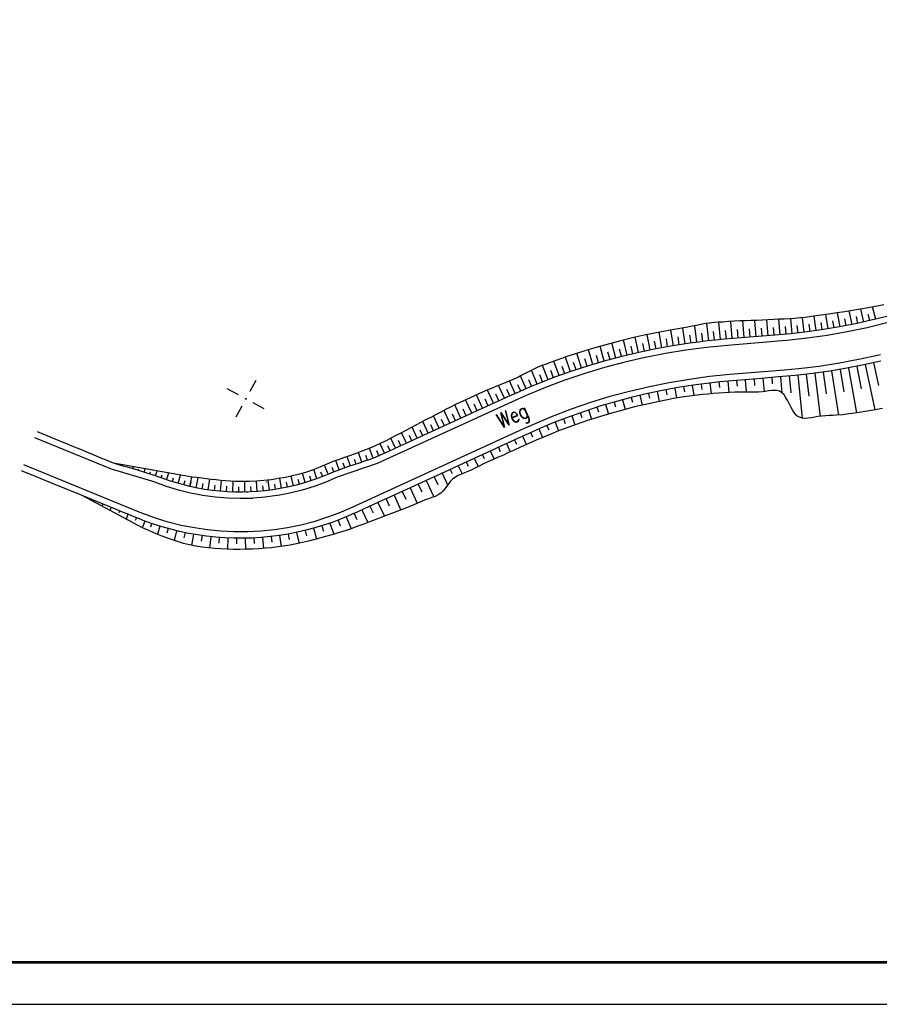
# Model space of a CAD drawing. Extents: x 0 to 1135, y 0 to 420.
# Tile 32 of 80: x 519 to 621, y 0 to 117. Entities that reach past the tile are written whole.
import ezdxf

# ---------------------------------------------------------------- set-up
doc = ezdxf.new("R2010")
doc.units = 0
doc.header["$LTSCALE"] = 2
doc.header["$MEASUREMENT"] = 0
doc.linetypes.add('AUSGEZOGEN', pattern=[0])
doc.layers.get('0').update_dxf_attribs({"color": 8, "linetype": 'AUSGEZOGEN'})
for name, color, linetype in [('MULDE', 8, 'AUSGEZOGEN'), ('NETZ', 250, 'AUSGEZOGEN'), ('RAHMEN', 250, 'AUSGEZOGEN'), ('SCHRIFT', 8, 'AUSGEZOGEN'), ('Wege', 15, 'CONTINUOUS')]:
    doc.layers.add(name, color=color, linetype=linetype)
doc.styles.add('ROMANS', font='romans.shx', dxfattribs={"width": 0.8})

# ---------------------------------------------------------------- blocks, each defined once
blk = doc.blocks.new('IKR')
at = {"color": 0}
for p, q in [((0, 1), (0, 2.5)), ((-2.5, 0), (-1, 0)), ((1, 0), (2.5, 0)), ((0, -2.5), (0, -1))]:
    blk.add_line(p, q, dxfattribs=at)
blk.add_circle((0, 0), 0.05, dxfattribs=at)
blk.add_point((0, 0), dxfattribs=at)

msp = doc.modelspace()

# ---------------------------------------------------------------- linework, layer by layer
at = {"layer": 'MULDE'}
msp.add_lwpolyline([(402.17, 240.74, 0.000005), (413.43, 240.74, 0.000006), (421.55, 240.73, 0), (450.36, 240.73, 0.000007), (451.86, 240.73), (463.17, 240.72, 0.000006), (493.06, 240.72, 0.000025), (500.11, 240.72, 0.000589), (500.47, 240.72, 0.000017), (513.16, 240.75, 0.001441), (540.28, 240.89, -0.004051), (549.92, 240.89, -0.002327), (552.3, 240.86, 0.000509), (563.18, 240.68, 0.000608), (574.06, 240.53, 0.011247), (574.65, 240.53, 0.026637), (574.66, 240.53, 0.000678), (575.14, 240.6, 0.037681), (577.07, 241.03, 0.034266), (579.1, 241.79)], format="xyb", dxfattribs=at)
at = {"layer": 'RAHMEN'}
msp.add_line((0, 0), (950, 0), dxfattribs=at)
at = {"layer": 'RAHMEN', "const_width": 0.35}
msp.add_lwpolyline([(25, 5), (1130, 5), (1130, 415), (25, 415), (25, 5)], dxfattribs=at)
at = {"layer": 'Wege', "linetype": 'Continuous'}
for p, q in [((614.82, 80.44), (614.54, 82.15)), ((616.24, 80.69), (615.93, 82.36)), ((617.66, 80.96), (617.33, 82.58)), ((619.06, 81.26), (618.72, 82.8)), ((619.77, 81.42), (619.59, 82.17)), ((620.47, 81.59), (620.11, 83.05)), ((600.59, 79.02), (600.36, 81.09)), ((601.99, 79.16), (601.79, 81.23)), ((603.4, 79.28), (603.23, 81.32)), ((604.82, 79.4), (604.66, 81.39)), ((606.24, 79.51), (606.08, 81.44)), ((607.66, 79.63), (607.51, 81.52)), ((609.09, 79.75), (608.93, 81.58)), ((610.52, 79.88), (610.35, 81.64)), ((611.96, 80.04), (611.75, 81.77)), ((612.67, 80.13), (612.56, 80.99)), ((613.39, 80.23), (613.15, 81.95)), ((614.1, 80.33), (613.97, 81.19)), ((615.53, 80.56), (615.38, 81.41)), ((616.95, 80.82), (616.79, 81.64)), ((618.36, 81.1), (618.19, 81.9)), ((593.63, 77.92), (593.26, 79.76)), ((595.01, 78.19), (594.68, 80.04)), ((596.4, 78.43), (596.1, 80.29)), ((597.79, 78.65), (597.52, 80.53)), ((599.19, 78.85), (598.93, 80.82)), ((599.89, 78.93), (599.77, 79.95)), ((601.29, 79.09), (601.18, 80.13)), ((602.7, 79.22), (602.6, 80.25)), ((604.11, 79.34), (604.03, 80.35)), ((605.53, 79.46), (605.45, 80.44)), ((606.95, 79.57), (606.87, 80.52)), ((608.37, 79.69), (608.3, 80.62)), ((609.8, 79.81), (609.72, 80.71)), ((611.24, 79.96), (611.14, 80.83)), ((589.52, 76.96), (589.04, 78.76)), ((590.88, 77.31), (590.44, 79.12)), ((592.25, 77.63), (591.85, 79.45)), ((592.94, 77.78), (592.75, 78.69)), ((594.32, 78.06), (594.14, 78.98)), ((595.7, 78.31), (595.55, 79.24)), ((597.09, 78.55), (596.95, 79.48)), ((598.49, 78.75), (598.36, 79.71)), ((585.46, 75.78), (584.89, 77.53)), ((586.8, 76.2), (586.27, 77.96)), ((588.16, 76.59), (587.65, 78.37)), ((588.84, 76.78), (588.59, 77.67)), ((590.2, 77.14), (589.97, 78.04)), ((591.57, 77.47), (591.36, 78.38)), ((582.79, 74.87), (582.17, 76.58)), ((584.12, 75.34), (583.52, 77.07)), ((584.79, 75.56), (584.5, 76.43)), ((586.13, 75.99), (585.85, 76.87)), ((587.48, 76.4), (587.22, 77.28)), ((616.18, 76.36), (613.73, 75.98)), ((618.61, 76.82), (616.18, 76.36)), ((621.03, 77.35), (618.61, 76.82)), ((620.21, 76.39), (620.81, 73.69)), ((580.16, 73.86), (579.48, 75.52)), ((581.47, 74.38), (580.81, 76.09)), ((582.13, 74.63), (581.81, 75.48)), ((583.45, 75.1), (583.15, 75.97)), ((609.62, 75.53), (603.1, 74.99)), ((611.27, 75.69), (609.62, 75.53)), ((613.73, 75.98), (611.27, 75.69)), ((613.21, 75.16), (613.87, 70.02)), ((614.22, 75.29), (614.59, 72.7)), ((615.23, 75.45), (616.04, 70.17)), ((616.23, 75.61), (616.68, 72.95)), ((617.23, 75.78), (618.2, 70.44)), ((618.22, 75.97), (618.75, 73.29)), ((619.22, 76.18), (620.35, 70.78)), ((577.56, 72.76), (576.89, 74.24)), ((578.85, 73.32), (578.2, 74.84)), ((579.5, 73.6), (579.17, 74.39)), ((580.81, 74.12), (580.47, 74.98)), ((595.9, 74.03), (593.53, 73.55)), ((598.29, 74.43), (595.9, 74.03)), ((600.69, 74.75), (598.29, 74.43)), ((603.1, 74.99), (600.69, 74.75)), ((600.74, 74), (600.89, 72.72)), ((601.8, 74.12), (601.86, 73.46)), ((602.85, 74.22), (602.97, 72.85)), ((603.9, 74.31), (603.96, 73.6)), ((604.95, 74.39), (605.07, 72.92)), ((606, 74.48), (606.06, 73.69)), ((607.04, 74.56), (607.18, 72.97)), ((608.09, 74.65), (608.16, 73.88)), ((609.14, 74.74), (609.3, 72.84)), ((610.17, 74.83), (610.35, 72.84)), ((611.19, 74.92), (611.72, 69.8)), ((612.2, 75.03), (612.5, 72.44)), ((574.97, 71.58), (574.25, 73.15)), ((576.26, 72.17), (575.56, 73.71)), ((576.91, 72.47), (576.57, 73.22)), ((578.21, 73.04), (577.88, 73.78)), ((591.17, 73), (588.83, 72.37)), ((593.53, 73.55), (591.17, 73)), ((593.43, 72.76), (593.56, 72.18)), ((594.46, 72.99), (594.71, 71.8)), ((595.5, 73.19), (595.62, 72.6)), ((596.55, 73.39), (596.75, 72.19)), ((597.59, 73.56), (597.69, 72.96)), ((598.64, 73.72), (598.82, 72.49)), ((599.69, 73.87), (599.77, 73.24)), ((572.37, 70.39), (571.64, 71.99)), ((573.67, 70.98), (572.95, 72.58)), ((574.32, 71.28), (573.96, 72.07)), ((575.62, 71.87), (575.26, 72.65)), ((586.52, 71.66), (584.23, 70.87)), ((588.83, 72.37), (586.52, 71.66)), ((589.32, 71.72), (589.48, 71.16)), ((590.34, 72.01), (590.65, 70.86)), ((591.37, 72.27), (591.51, 71.7)), ((592.4, 72.53), (592.67, 71.36)), ((569.78, 69.2), (569.09, 70.72)), ((571.08, 69.79), (570.35, 71.38)), ((571.73, 70.09), (571.36, 70.89)), ((573.02, 70.68), (572.66, 71.49)), ((584.23, 70.87), (581.97, 70.01)), ((585.28, 70.45), (585.47, 69.9)), ((586.28, 70.79), (586.65, 69.68)), ((587.29, 71.12), (587.47, 70.56)), ((588.3, 71.43), (588.64, 70.3)), ((567.19, 68.01), (566.55, 69.41)), ((568.48, 68.6), (567.82, 70.07)), ((569.13, 68.9), (568.79, 69.65)), ((570.43, 69.49), (570.07, 70.27)), ((581.97, 70.01), (579.74, 69.07)), ((582.3, 69.34), (582.72, 68.28)), ((583.29, 69.72), (583.49, 69.19)), ((584.28, 70.09), (584.67, 69.01)), ((578.63, 68.58), (558.04, 59.14)), ((564.59, 66.82), (564.02, 68.07)), ((565.89, 67.41), (565.29, 68.73)), ((566.54, 67.71), (566.23, 68.39)), ((567.83, 68.31), (567.51, 69.03)), ((579.74, 69.07), (578.63, 68.58)), ((579.38, 68.09), (579.61, 67.59)), ((580.35, 68.52), (580.79, 67.49)), ((581.32, 68.94), (581.54, 68.42)), ((563.3, 66.23), (562.75, 67.41)), ((563.95, 66.52), (563.67, 67.13)), ((565.24, 67.12), (564.95, 67.76)), ((577.46, 67.22), (577.69, 66.72)), ((578.42, 67.66), (578.88, 66.65)), ((559.29, 64.55), (558.9, 65.71)), ((560.66, 65.06), (560.21, 66.2)), ((561.33, 65.34), (561.09, 65.91)), ((561.99, 65.63), (561.49, 66.77)), ((562.65, 65.93), (562.39, 66.51)), ((574.59, 65.9), (575.04, 64.94)), ((575.55, 66.34), (575.78, 65.85)), ((576.5, 66.78), (576.96, 65.79)), ((556.61, 63.65), (556.19, 64.76)), ((557.93, 64.11), (557.56, 65.25)), ((558.61, 64.33), (558.42, 64.9)), ((559.98, 64.79), (559.77, 65.37)), ((571.73, 64.59), (571.96, 64.08)), ((572.68, 65.03), (573.14, 64.05)), ((573.64, 65.46), (573.86, 64.99)), ((532.79, 58.62), (519.05, 64.24)), ((529.98, 64.38), (529.98, 64.4)), ((530.65, 64.17), (530.69, 64.29)), ((531.34, 63.97), (531.36, 64.07)), ((532.02, 63.78), (532.09, 64.04)), ((532.69, 63.59), (532.74, 63.75)), ((533.37, 63.38), (533.5, 63.79)), ((534.04, 63.16), (534.12, 63.41)), ((534.71, 62.94), (534.91, 63.53)), ((553.95, 62.6), (553.56, 63.68)), ((554.63, 62.85), (554.42, 63.39)), ((555.3, 63.12), (554.86, 64.21)), ((555.96, 63.4), (555.74, 63.94)), ((557.27, 63.89), (557.07, 64.45)), ((569.81, 63.71), (570.05, 63.21)), ((570.77, 64.15), (571.22, 63.18)), ((535.38, 62.71), (535.5, 63.06)), ((536.05, 62.47), (536.32, 63.28)), ((536.73, 62.25), (536.87, 62.7)), ((537.42, 62.03), (537.7, 63.03)), ((538.11, 61.85), (538.25, 62.38)), ((538.82, 61.68), (539.07, 62.79)), ((538.87, 61.67), (538.99, 62.23)), ((539.58, 61.52), (539.81, 62.71)), ((541.01, 61.27), (541.2, 62.55)), ((542.46, 61.11), (542.58, 62.37)), ((543.92, 61.02), (543.97, 62.29)), ((545.38, 61.01), (545.36, 62.27)), ((546.84, 61.08), (546.75, 62.31)), ((548.29, 61.23), (548.14, 62.44)), ((549.73, 61.46), (549.51, 62.64)), ((550.45, 61.6), (550.32, 62.18)), ((551.16, 61.76), (550.88, 62.91)), ((551.86, 61.94), (551.71, 62.5)), ((552.56, 62.14), (552.24, 63.24)), ((553.26, 62.36), (553.08, 62.9)), ((566.95, 62.4), (567.86, 60.43)), ((567.91, 62.84), (568.34, 61.89)), ((568.86, 63.27), (569.51, 61.86)), ((540.29, 61.39), (540.4, 62.01)), ((541.74, 61.18), (541.81, 61.82)), ((543.19, 61.05), (543.23, 61.69)), ((544.65, 61), (544.66, 61.64)), ((545.47, 61.02), (545.72, 61.03)), ((546.11, 61.04), (546.08, 61.66)), ((547.57, 61.15), (547.51, 61.76)), ((549.01, 61.33), (548.92, 61.93)), ((564.08, 61.09), (564.51, 60.17)), ((565.04, 61.52), (565.89, 59.69)), ((566, 61.96), (566.43, 61.02)), ((526.44, 60.4), (526.43, 60.38)), ((527.45, 59.99), (527.38, 59.84)), ((544.82, 60.25), (546.31, 60.29)), ((545.62, 60.28), (545.62, 60.28)), ((562.17, 60.21), (562.56, 59.36)), ((563.13, 60.65), (563.95, 58.87)), ((528.45, 59.58), (528.39, 59.46)), ((529.45, 59.17), (529.3, 58.82)), ((530.45, 58.76), (530.36, 58.54)), ((558.04, 59.14), (556.57, 58.51)), ((559.31, 58.9), (560, 57.38)), ((560.26, 59.33), (560.63, 58.54)), ((561.21, 59.77), (561.97, 58.13)), ((531.45, 58.35), (531.22, 57.79)), ((532.45, 57.94), (532.32, 57.61)), ((533.23, 58.44), (532.79, 58.62)), ((533.45, 57.55), (533.15, 56.76)), ((534.73, 57.9), (533.23, 58.44)), ((536.25, 57.43), (534.73, 57.9)), ((553.56, 57.48), (552.02, 57.08)), ((555.08, 57.96), (553.56, 57.48)), ((556.57, 58.51), (555.08, 57.96)), ((556.46, 57.66), (556.72, 56.98)), ((557.41, 58.05), (558.01, 56.64)), ((558.36, 58.47), (558.68, 57.73)), ((534.26, 57.26), (534.11, 56.83)), ((535.25, 56.94), (534.95, 55.98)), ((536.24, 56.66), (536.09, 56.12)), ((537.8, 57.04), (536.25, 57.43)), ((537.23, 56.4), (536.96, 55.23)), ((539.36, 56.73), (537.8, 57.04)), ((540.93, 56.49), (539.36, 56.73)), ((542.52, 56.34), (540.93, 56.49)), ((544.11, 56.26), (542.52, 56.34)), ((547.3, 56.35), (545.71, 56.27)), ((548.88, 56.52), (547.3, 56.35)), ((550.46, 56.76), (548.88, 56.52)), ((552.02, 57.08), (550.46, 56.76)), ((552.54, 56.44), (552.69, 55.79)), ((553.53, 56.7), (553.89, 55.42)), ((554.52, 56.99), (554.72, 56.35)), ((555.5, 57.31), (555.95, 56)), ((538.24, 56.18), (538.11, 55.55)), ((539.25, 55.98), (539.02, 54.66)), ((540.27, 55.82), (540.17, 55.14)), ((541.3, 55.69), (541.14, 54.34)), ((542.32, 55.6), (542.26, 54.93)), ((543.35, 55.54), (543.28, 54.2)), ((545.71, 56.27), (544.11, 56.26)), ((544.37, 55.51), (544.36, 54.84)), ((545.4, 55.51), (545.43, 54.19)), ((546.43, 55.55), (546.46, 54.89)), ((547.46, 55.61), (547.57, 54.29)), ((548.48, 55.71), (548.56, 55.05)), ((549.5, 55.84), (549.7, 54.52)), ((550.52, 56.01), (550.64, 55.35)), ((551.53, 56.21), (551.81, 54.9))]:
    msp.add_line(p, q, dxfattribs=at)
for points in [[(621.45, 83.29), (620.83, 83.18), (620.2, 83.07), (619.58, 82.95), (618.65, 82.79), (617.71, 82.64), (616.78, 82.49), (615.85, 82.35), (614.91, 82.21), (613.98, 82.07), (613.05, 81.94), (612.11, 81.81), (611.49, 81.74), (610.86, 81.68), (610.23, 81.63), (609.59, 81.6), (608.94, 81.58), (608.3, 81.56), (607.63, 81.52), (606.97, 81.48), (606.3, 81.45), (605.63, 81.42), (604.97, 81.4), (604.3, 81.38), (603.63, 81.35), (602.96, 81.31), (602.29, 81.26), (601.76, 81.23), (601.23, 81.19), (600.7, 81.14), (600.17, 81.07), (599.65, 80.97), (599.13, 80.86), (598.61, 80.75), (598.09, 80.64), (597.4, 80.51), (596.7, 80.39), (596, 80.28), (594.96, 80.09), (593.92, 79.89), (592.89, 79.68), (591.85, 79.45), (589.8, 78.95), (587.75, 78.4), (586.74, 78.11), (585.73, 77.8), (584.72, 77.47), (583.71, 77.14), (583.05, 76.9), (582.39, 76.66), (581.72, 76.42), (581.22, 76.25), (580.73, 76.06), (580.23, 75.87), (579.75, 75.66), (579.28, 75.42), (578.81, 75.17), (578.35, 74.91), (577.87, 74.67), (577.4, 74.45), (576.91, 74.25), (576.43, 74.06), (575.94, 73.86), (575.32, 73.61), (574.71, 73.35), (574.09, 73.09), (572.27, 72.27), (571.66, 72), (571.05, 71.72), (570.45, 71.43), (569.86, 71.13), (569.27, 70.82), (568.68, 70.51), (568.08, 70.21), (567.49, 69.9), (566.89, 69.6), (566.31, 69.28), (565.72, 68.96), (565.13, 68.64), (564.54, 68.33), (563.94, 68.03), (563.35, 67.73), (562.76, 67.42), (562.17, 67.11), (561.57, 66.81), (560.66, 66.39), (559.73, 66.02), (559.11, 65.78), (558.48, 65.56), (557.84, 65.34), (557.21, 65.13), (556.58, 64.9), (555.95, 64.67), (555.41, 64.44), (554.86, 64.2), (554.31, 63.97), (553.51, 63.66), (552.7, 63.38), (551.87, 63.14), (551.03, 62.94), (550.19, 62.76), (549.34, 62.61), (548.96, 62.56)], [(621.81, 81.15), (619.46, 80.58), (617.09, 80.08), (614.71, 79.67), (612.31, 79.33), (609.91, 79.07), (609.33, 79.02), (602.81, 78.48), (600.34, 78.23), (597.88, 77.91), (595.44, 77.51), (593.01, 77.02), (590.6, 76.46), (588.2, 75.83), (585.83, 75.11), (583.48, 74.32), (581.16, 73.45), (578.87, 72.51), (577.17, 71.76), (561.13, 64.41), (556.37, 62.78), (555, 62.19), (553.6, 61.68), (552.18, 61.25), (550.73, 60.89), (549.27, 60.61), (548.91, 60.57)], [(621.81, 81.93), (619.93, 81.46), (618.05, 81.04), (616.15, 80.67), (614.24, 80.35), (612.33, 80.08), (611.37, 79.97), (610.41, 79.87), (609.43, 79.78), (608.45, 79.7), (606.46, 79.53), (605.46, 79.45), (604.47, 79.37), (603.47, 79.29), (602.46, 79.2), (601.44, 79.1), (600.41, 79), (599.38, 78.87), (598.36, 78.73), (596.32, 78.42), (594.28, 78.05), (592.26, 77.63), (590.25, 77.15), (588.25, 76.62), (586.27, 76.04), (584.3, 75.4), (582.35, 74.71), (580.43, 73.97), (579.47, 73.58), (578.52, 73.18), (577.57, 72.76), (576.64, 72.34), (575.73, 71.92), (574.82, 71.51), (573.91, 71.09), (573, 70.67), (571.18, 69.84), (569.36, 69.01), (567.55, 68.17), (565.73, 67.34), (564.82, 66.92), (563.91, 66.51), (563, 66.09), (562.09, 65.67), (561.48, 65.4), (560.87, 65.14), (560.25, 64.89), (559.62, 64.67), (558.98, 64.45), (558.35, 64.24), (557.71, 64.04), (557.07, 63.82), (556.45, 63.59), (555.88, 63.36), (555.31, 63.13), (554.74, 62.9), (553.9, 62.58), (553.05, 62.29), (552.18, 62.03), (551.31, 61.8), (550.44, 61.6), (549.55, 61.42), (548.93, 61.32)], [(621.08, 76.59), (619.07, 76.14), (617.04, 75.75), (615, 75.41), (612.95, 75.12), (611.93, 75), (610.9, 74.89), (609.88, 74.8), (608.87, 74.72), (606.87, 74.55), (605.88, 74.47), (604.88, 74.38), (603.89, 74.3), (602.9, 74.22), (601.93, 74.13), (600.97, 74.03), (600.01, 73.91), (599.05, 73.78), (597.14, 73.49), (595.24, 73.14), (593.35, 72.75), (591.47, 72.3), (589.6, 71.8), (587.75, 71.26), (585.91, 70.66), (584.08, 70.02), (582.28, 69.33), (581.38, 68.96), (580.49, 68.59), (579.6, 68.19), (578.72, 67.79), (577.81, 67.38), (576.9, 66.96), (575.99, 66.54), (575.08, 66.13), (573.27, 65.29), (571.45, 64.46), (569.63, 63.63), (567.81, 62.79), (565.99, 61.96), (564.17, 61.13), (562.36, 60.29), (561.45, 59.88), (560.54, 59.46), (559.63, 59.04), (558.72, 58.63), (558.07, 58.34), (557.42, 58.05), (556.76, 57.78), (555.75, 57.4), (554.72, 57.05), (553.69, 56.74), (552.64, 56.46), (551.58, 56.22), (550.52, 56.01), (549.45, 55.84), (548.79, 55.75)], [(621.28, 70.95), (620.19, 70.75), (619.46, 70.63), (618.73, 70.52), (618, 70.41), (617.26, 70.31), (616.53, 70.22), (615.8, 70.16), (615.37, 70.13), (614.94, 70.11), (614.5, 70.08), (614.05, 70.05), (613.6, 69.99), (613.21, 69.92), (612.81, 69.85), (612.43, 69.79), (612.05, 69.77), (611.71, 69.81), (611.39, 69.91), (611.1, 70.1), (610.84, 70.38), (610.61, 70.72), (610.41, 71.09), (610.21, 71.48), (610.01, 71.87), (609.79, 72.24), (609.56, 72.57), (609.31, 72.83), (609.01, 73.02), (608.72, 73.1), (608.4, 73.12), (608.06, 73.1), (607.71, 73.05), (607.36, 72.99), (607.01, 72.94), (606.49, 72.9), (605.99, 72.9), (605.49, 72.91), (605, 72.92), (604.34, 72.91), (603.68, 72.89), (603.01, 72.85), (602.38, 72.82), (601.75, 72.79), (601.12, 72.74), (600.49, 72.68), (599.86, 72.62), (599.23, 72.54), (598.29, 72.42), (597.35, 72.29), (596.41, 72.13), (595.47, 71.96), (594.54, 71.77), (593.61, 71.57), (591.76, 71.14), (589.92, 70.66), (589, 70.41), (588.09, 70.14), (586.28, 69.56), (585.38, 69.26), (584.48, 68.94), (582.7, 68.28), (581.81, 67.92), (580.94, 67.56), (580.06, 67.18), (579.18, 66.79), (578.27, 66.38), (577.36, 65.97), (576.75, 65.7), (576.14, 65.42), (575.53, 65.15), (574.92, 64.89), (574.31, 64.62), (573.7, 64.34), (573.26, 64.11), (572.82, 63.88), (572.37, 63.66), (571.91, 63.45), (571.53, 63.3), (571.15, 63.15), (570.78, 62.99), (570.43, 62.8), (570.11, 62.57), (569.86, 62.31), (569.63, 62.02), (569.41, 61.71), (569.19, 61.41), (568.95, 61.12), (568.69, 60.87), (568.37, 60.66), (568.01, 60.49), (567.63, 60.34), (567.24, 60.21), (566.85, 60.08), (566.38, 59.9), (565.92, 59.7), (565.47, 59.5), (565.02, 59.29), (564.4, 59.04), (563.77, 58.81), (563.14, 58.58), (562.52, 58.34), (561.89, 58.1), (561.27, 57.86), (560.33, 57.51), (559.4, 57.15), (558.71, 56.89), (558.01, 56.64), (557.31, 56.4), (556.59, 56.18), (555.86, 55.97), (555.13, 55.77), (554.41, 55.57), (553.69, 55.37), (552.96, 55.17), (551.86, 54.91), (550.76, 54.69), (549.64, 54.51), (548.75, 54.4)], [(548.93, 61.32), (548.67, 61.28), (547.77, 61.17), (546.88, 61.08), (545.98, 61.03), (545.08, 61), (544.18, 61.01), (543.28, 61.05), (542.38, 61.11), (541.49, 61.21), (540.6, 61.33), (539.71, 61.49), (538.83, 61.67), (537.95, 61.89), (537.09, 62.13), (536.52, 62.31), (535.95, 62.51), (535.38, 62.7), (534.48, 63.02), (533.57, 63.31), (532.61, 63.61), (531.65, 63.89), (531, 64.07), (530.36, 64.25), (529.72, 64.46), (529.25, 64.64), (528.79, 64.83), (528.33, 65.02), (527.87, 65.22), (527.26, 65.48), (526.64, 65.73), (526.02, 65.98), (525.09, 66.36), (524.17, 66.74), (523.24, 67.12), (522.32, 67.49), (520.66, 68.17)], [(548.91, 60.57), (547.79, 60.41), (546.31, 60.29), (544.82, 60.25), (543.33, 60.29), (541.84, 60.41), (540.37, 60.61), (538.9, 60.89), (537.46, 61.25), (536.03, 61.68), (534.63, 62.19), (534.3, 62.32), (529.49, 63.75), (520.37, 67.48)], [(548.79, 55.75), (548.38, 55.7), (547.3, 55.6), (546.22, 55.53), (545.13, 55.51), (544.05, 55.51), (542.97, 55.56), (541.89, 55.64), (540.81, 55.75), (539.74, 55.9), (538.67, 56.09), (537.61, 56.31), (536.56, 56.57), (535.52, 56.86), (534.48, 57.19), (533.46, 57.55), (532.81, 57.8), (532.17, 58.06), (531.53, 58.32), (530.61, 58.7), (529.68, 59.08), (527.83, 59.84), (525.98, 60.59), (524.13, 61.35), (522.28, 62.11), (520.42, 62.87), (518.76, 63.55)], [(548.96, 62.56), (548.49, 62.48), (547.64, 62.38), (546.78, 62.31), (545.92, 62.28), (545.07, 62.27), (544.21, 62.28), (543.64, 62.3), (543.07, 62.33), (542.5, 62.38), (541.93, 62.45), (541.36, 62.52), (540.8, 62.6), (540.23, 62.67), (539.65, 62.73), (539.08, 62.79), (529.72, 64.46)], [(547.88, 62.21), (547.96, 62.24)], [(548.75, 54.4), (548.52, 54.37), (547.77, 54.31), (547.02, 54.26), (546.27, 54.22), (545.52, 54.2), (544.77, 54.18), (544.02, 54.18), (543.27, 54.2), (542.52, 54.24), (541.77, 54.29), (541.02, 54.36), (540.27, 54.44), (539.53, 54.56), (538.79, 54.71), (538.06, 54.9), (537.34, 55.11), (536.27, 55.47), (535.22, 55.87), (534.53, 56.15), (533.85, 56.45), (533.17, 56.76), (525.98, 60.59)]]:
    msp.add_lwpolyline(points, dxfattribs=at)

# ---------------------------------------------------------------- block references
at = {"layer": 'NETZ', "rotation": 151.5965}
msp.add_blockref('IKR', (545.47, 72.11), dxfattribs=at)

# ---------------------------------------------------------------- texts
at = {"layer": 'SCHRIFT', "style": 'ROMANS', "width": 0.8}
msp.add_text('Weg', height=1.8, rotation=23.5492, dxfattribs=at).set_placement((575.89, 68.54))

doc.saveas('drawing.dxf')
